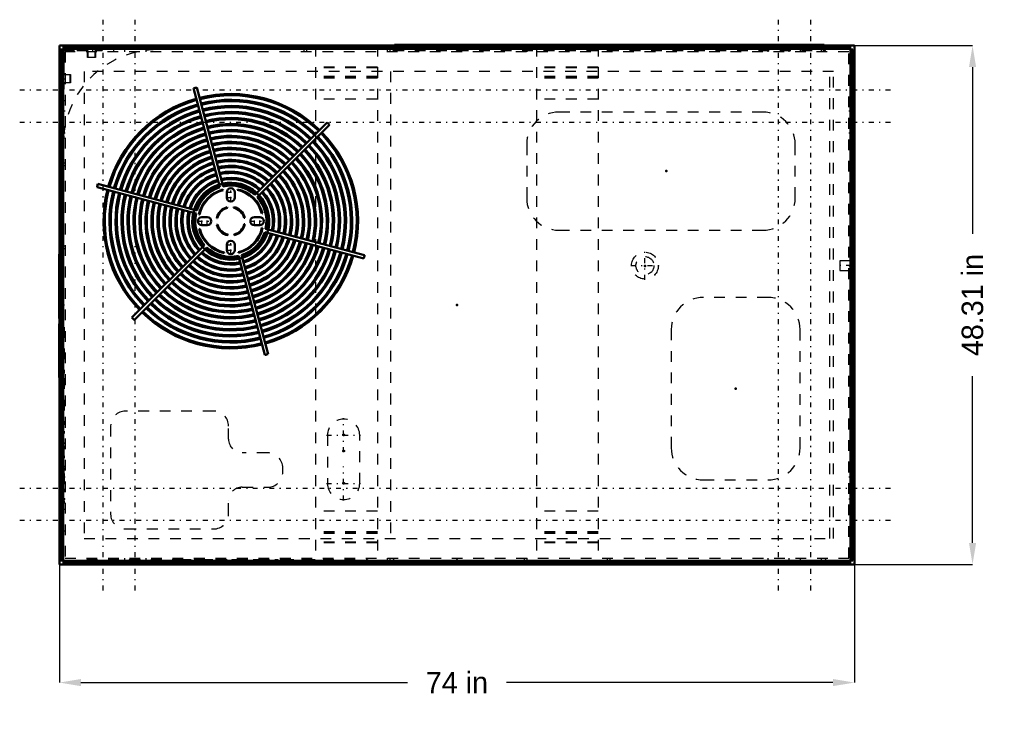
# Model space of a CAD drawing. Header units: inches. Extents: x -40.7 to 51, y -38.1 to 26.6.
import ezdxf

# ---------------------------------------------------------------- set-up
doc = ezdxf.new("R2010")
doc.units = ezdxf.units.IN
doc.header["$MEASUREMENT"] = 0
doc.linetypes.add('Center', pattern=[1.5, 0.45, -0.5, 0.05, -0.5])
doc.linetypes.add('Dashed', pattern=[2, 1, -1])
for name, color, linetype, lineweight in [('2d ConnectionPoints', 7, 'Continuous', 50), ('AM_0', 7, 'Continuous', 50), ('AM_4', 3, 'Continuous', 25), ('AM_5', 3, 'Continuous', 25), ('AM_7', 7, 'Center', 25), ('AM_9', 6, 'Dashed', 25)]:
    doc.layers.add(name, color=color, linetype=linetype, lineweight=lineweight)
doc.dimstyles.get("Standard").update_dxf_attribs({"dimtxt": 0.18, "dimasz": 0.18, "dimexe": 0.18, "dimexo": 0.0625, "dimgap": 0.09, "dimtad": 0, "dimtih": 1, "dimtoh": 1, "dimdec": 4, "dimzin": 0, "dimdsep": 46, "dimtxsty": 'Standard', "dimcen": 0.09, "dimadec": 0, "dimazin": 0, "dimtfac": 1, "dimtdec": 4, "dimtofl": 0, "dimtmove": 0, "dimatfit": 3, "dimfxl": 1, "dimtolj": 1, "dimtzin": 0, "dimarcsym": 0})

# ---------------------------------------------------------------- blocks, each defined once
blk = doc.blocks.new('*D1')
at = {"layer": 'AM_5', "color": 0, "lineweight": -2}
for p, q in [((-37, 0), (-37, -35.155)), ((37, 0), (37, -35.155)), ((-35, -35.155), (-4.612, -35.155)), ((35, -35.155), (4.612, -35.155))]:
    blk.add_line(p, q, dxfattribs=at)
at = {"layer": 'AM_5', "color": 0}
for points in [[(-35, -34.822), (-35, -35.488), (-37, -35.155)], [(35, -35.488), (35, -34.822), (37, -35.155)]]:
    blk.add_solid(points, dxfattribs=at)
at = {"layer": 'Defpoints', "color": 0}
for p in [(-37, 0), (37, 0), (37, -35.155)]:
    blk.add_point(p, dxfattribs=at)
at = {"layer": 'AM_5', "color": 0, "insert": (0, -35.155), "char_height": 2, "attachment_point": 5}
blk.add_mtext('\\A1;74 in', dxfattribs=at)
blk = doc.blocks.new('*D2')
at = {"layer": 'AM_5', "color": 0, "lineweight": -2}
for p, q in [((0, 24.155), (48, 24.155)), ((48, 22.155), (48, 6.635)), ((48, -22.155), (48, -6.635)), ((0, -24.155), (48, -24.155))]:
    blk.add_line(p, q, dxfattribs=at)
at = {"layer": 'AM_5', "color": 0}
for points in [[(48.333, 22.155), (47.667, 22.155), (48, 24.155)], [(47.667, -22.155), (48.333, -22.155), (48, -24.155)]]:
    blk.add_solid(points, dxfattribs=at)
at = {"layer": 'Defpoints', "color": 0}
for p in [(0, 24.155), (48, 24.155), (0, -24.155)]:
    blk.add_point(p, dxfattribs=at)
at = {"layer": 'AM_5', "color": 0, "insert": (48, 0), "char_height": 2, "attachment_point": 5, "rotation": 90}
blk.add_mtext('\\A1;48.31 in', dxfattribs=at)

msp = doc.modelspace()

# ---------------------------------------------------------------- linework, layer by layer
at = {"layer": '2d ConnectionPoints'}
for p in [(0, 23.781), (36.766, 13.281), (19.49, 12.469), (36.605, 3.67), (17.5, 3.625), (-36.646, 0), (0, 0), (0, 0), (0, 0), (36.646, 0), (25.949, -7.788), (36.674, -8.1), (0, -23.781)]:
    msp.add_point(p, dxfattribs=at)
at = {"layer": 'AM_0'}
for p, q in [((-5.7955, 24.155), (-37, 24.155)), ((-37, 24.155), (-37, -24.155)), ((36.61, 24.0405), (-36.61, 24.0405)), ((-36.61, 24.0405), (-36.61, 23.795)), ((36.61, 23.8775), (-36.61, 23.8775)), ((-5.7955, 24.22923), (-5.7955, 24.0405)), ((34.1975, 24.22923), (-5.7955, 24.22923)), ((34.1975, 24.22923), (34.1975, 24.0405)), ((37, 24.155), (34.1975, 24.155)), ((36.61, 24.0405), (36.61, 23.795)), ((37, -24.155), (37, 24.155)), ((-36.8555, 23.795), (-36.8555, -23.795)), ((-36.8555, 23.795), (-36.61, 23.795)), ((-36.6925, 23.795), (-36.6925, -23.795)), ((-36.6125, 23.708), (-36.633, 23.708)), ((-36.633, 23.708), (-36.633, 21.423)), ((36.61, 23.795), (36.8555, 23.795)), ((36.646, 23.7815), (36.6125, 23.7815)), ((36.646, -23.7815), (36.646, 23.7815)), ((36.6925, 23.795), (36.6925, -23.795)), ((36.8555, 23.795), (36.8555, -23.795)), ((-36.633, 21.423), (-36.6125, 21.423)), ((-36.6125, 20.737), (-36.633, 20.737)), ((-36.633, 20.737), (-36.633, 20.112)), ((-24.52675, 20.17972), (-22.05755, 10.96455)), ((-21.75521, 11.04556), (-24.22441, 20.26073)), ((-36.633, 20.112), (-36.6125, 20.112)), ((-12.07501, 17.00531), (-18.82099, 10.25934)), ((-18.59966, 10.03801), (-11.85369, 16.78399)), ((-36.646, 14.9915), (-36.646, -23.7815)), ((-24.20555, 8.81655), (-33.42072, 11.28575)), ((-33.50173, 10.98341), (-24.28656, 8.51421)), ((-21.78327, 10.74997), (-21.76827, 10.68981)), ((-21.425, 10.005), (-21.425, 10.501)), ((-20.675, 10.501), (-20.675, 10.005)), ((-20.43271, 10.71312), (-20.41982, 10.77377)), ((-23.95412, 8.42629), (-24.01477, 8.43918)), ((-21.3749, 9.11211), (-21.36014, 9.05292)), ((-20.78346, 9.06299), (-20.77077, 9.12265)), ((-18.10903, 8.54227), (-18.16919, 8.52727)), ((-23.742, 8.184), (-23.246, 8.184)), ((-23.246, 7.434), (-23.742, 7.434)), ((-22.30399, 8.07554), (-22.36365, 8.08823)), ((-22.35311, 7.4841), (-22.29392, 7.49886)), ((-19.74689, 8.1339), (-19.80608, 8.11914)), ((-19.79601, 7.54246), (-19.73635, 7.52977)), ((-18.854, 8.184), (-18.358, 8.184)), ((-18.358, 7.434), (-18.854, 7.434)), ((-23.99097, 7.07573), (-23.93081, 7.09073)), ((-21.31654, 6.55501), (-21.32923, 6.49535)), ((-20.7251, 6.50589), (-20.73986, 6.56508)), ((-18.14588, 7.19171), (-18.08523, 7.17882)), ((-17.89445, 6.80145), (-8.67928, 4.33225)), ((-8.59827, 4.63459), (-17.81344, 7.10379)), ((-23.50034, 5.57999), (-30.24631, -1.16599)), ((-21.425, 5.117), (-21.425, 5.613)), ((-20.675, 5.613), (-20.675, 5.117)), ((-37.01, 4.75), (-37, 4.75)), ((-37.01, 4.75), (-37.01, -1.25)), ((-30.02499, -1.38731), (-23.27901, 5.35866)), ((-21.66729, 4.90488), (-21.68018, 4.84423)), ((-20.31673, 4.86803), (-20.33173, 4.92819)), ((-17.57325, -4.56172), (-20.04245, 4.65345)), ((-20.34479, 4.57244), (-17.87559, -4.64273)), ((36.89, 0.97), (36.8555, 0.97)), ((36.8555, 0.936), (36.89, 0.936)), ((36.89, 0.936), (36.89, 0.97)), ((36.8555, 0.9), (36.89, 0.9)), ((36.89, 0.9), (36.89, -17.1)), ((-37.01, -1.25), (-37, -1.25)), ((-37.01, -1.75), (-37.01, -6.75)), ((-37.01, -1.75), (-37, -1.75)), ((-37.01, -6.75), (-37, -6.75)), ((36.8555, -17.1), (36.89, -17.1)), ((36.89, -17.126), (36.8555, -17.126)), ((36.8555, -17.16), (36.89, -17.16)), ((36.89, -17.16), (36.89, -17.126)), ((-36.8555, -23.795), (-36.61, -23.795)), ((-36.646, -23.7815), (-36.6125, -23.7815)), ((-36.61, -23.795), (-36.61, -24.0405)), ((36.61, -23.795), (36.61, -24.0405)), ((36.61, -23.795), (36.8555, -23.795)), ((36.6125, -23.7815), (36.646, -23.7815)), ((-37, -24.155), (37, -24.155)), ((36.61, -23.8775), (-36.61, -23.8775)), ((36.61, -24.0405), (-36.61, -24.0405))]:
    msp.add_line(p, q, dxfattribs=at)
for centre, radius, start, end in [((-21.05, 7.809), 12.85, 104.3021781, 105.6978219), ((-21.05, 7.809), 11.848, 45.7568408, 104.2431592), ((-21.05, 7.809), 11.728, 45.7645852, 104.2354148), ((-21.05, 7.809), 11.848, 105.7568408, 164.2431592), ((-21.05, 7.809), 11.728, 105.7645852, 164.2354148), ((-21.05, 7.809), 11.301, 105.7934763, 164.2065237), ((-21.05, 7.809), 11.181, 105.8019929, 164.1980071), ((-21.05, 7.809), 11.301, 45.7934763, 104.2065237), ((-21.05, 7.809), 11.181, 45.8019929, 104.1980071), ((-21.05, 7.809), 10.731, 45.8356264, 104.1643736), ((-21.05, 7.809), 10.611, 45.8450772, 104.1549228), ((-21.05, 7.809), 10.731, 105.8356264, 164.1643736), ((-21.05, 7.809), 10.611, 105.8450772, 164.1549228), ((-21.05, 7.809), 10.174, 105.8813783, 164.1186217), ((-21.05, 7.809), 10.054, 105.8918989, 164.1081011), ((-21.05, 7.809), 10.174, 45.8813783, 104.1186217), ((-21.05, 7.809), 10.054, 45.8918989, 104.1081011), ((-21.05, 7.809), 9.616, 45.9325276, 104.0674724), ((-21.05, 7.809), 9.616, 105.9325276, 164.0674724), ((-21.05, 7.809), 9.496, 105.9443129, 164.0556871), ((-21.05, 7.809), 9.059, 105.9898704, 164.0101296), ((-21.05, 7.809), 9.496, 45.9443129, 104.0556871), ((-21.05, 7.809), 9.059, 45.9898704, 104.0101296), ((-21.05, 7.809), 8.939, 46.00316, 103.99684), ((-21.05, 7.809), 12.85, 44.3021781, 45.6978219), ((-27.856, 14.9915), 8.79, 174.9961576, 180), ((-21.05, 7.809), 8.939, 106.00316, 163.99684), ((-21.05, 7.809), 8.501, 106.0548519, 163.9451481), ((-21.05, 7.809), 8.381, 106.0699571, 163.9300429), ((-21.05, 7.809), 8.501, 46.0548519, 103.9451481), ((-21.05, 7.809), 8.381, 46.0699571, 103.9300429), ((-21.05, 7.809), 7.943, 46.1289651, 103.8710349), ((-21.05, 7.809), 7.823, 46.146285, 103.853715), ((-21.05, 7.809), 11.181, 345.8019929, 44.1980071), ((-21.05, 7.809), 11.301, 345.7934763, 44.2065237), ((-21.05, 7.809), 11.728, 345.7645852, 44.2354148), ((-21.05, 7.809), 11.848, 345.7568408, 44.2431592), ((-21.05, 7.809), 7.943, 106.1289651, 163.8710349), ((-21.05, 7.809), 7.823, 106.146285, 163.853715), ((-21.05, 7.809), 7.386, 106.214116, 163.785884), ((-21.05, 7.809), 7.266, 106.2341705, 163.7658295), ((-21.05, 7.809), 7.386, 46.214116, 103.785884), ((-21.05, 7.809), 7.266, 46.2341705, 103.7658295), ((-21.05, 7.809), 10.054, 345.8918989, 44.1081011), ((-21.05, 7.809), 10.174, 345.8813783, 44.1186217), ((-21.05, 7.809), 10.611, 345.8450772, 44.1549228), ((-21.05, 7.809), 10.731, 345.8356264, 44.1643736), ((-21.05, 7.809), 6.828, 106.3133531, 163.6866469), ((-21.05, 7.809), 6.708, 106.336852, 163.663148), ((-21.05, 7.809), 6.27, 106.4302585, 163.5697415), ((-21.05, 7.809), 6.828, 46.3133531, 103.6866469), ((-21.05, 7.809), 6.708, 46.336852, 103.663148), ((-21.05, 7.809), 6.27, 46.4302585, 103.5697415), ((-21.05, 7.809), 6.15, 46.458172, 103.541828), ((-21.05, 7.809), 8.939, 346.00316, 43.99684), ((-21.05, 7.809), 9.059, 345.9898704, 44.0101296), ((-21.05, 7.809), 9.496, 345.9443129, 44.0556871), ((-21.05, 7.809), 9.616, 345.9325276, 44.0674724), ((-21.05, 7.809), 6.15, 106.458172, 163.541828), ((-21.05, 7.809), 5.713, 106.5697377, 163.4302623), ((-21.05, 7.809), 5.592, 106.6037125, 163.3962875), ((-21.05, 7.809), 5.713, 46.5697377, 103.4302623), ((-21.05, 7.809), 5.592, 46.6037125, 103.3962875), ((-21.05, 7.809), 5.155, 46.7397027, 103.2602973), ((-21.05, 7.809), 5.035, 46.7811785, 103.2188215), ((-21.05, 7.809), 7.266, 346.2341705, 43.7658295), ((-21.05, 7.809), 7.386, 346.214116, 43.785884), ((-21.05, 7.809), 7.823, 346.146285, 43.853715), ((-21.05, 7.809), 7.943, 346.1289651, 43.8710349), ((-21.05, 7.809), 8.381, 346.0699571, 43.9300429), ((-21.05, 7.809), 8.501, 346.0548519, 43.9451481), ((-21.05, 7.809), 5.155, 106.7397027, 163.2602973), ((-21.05, 7.809), 5.035, 106.7811785, 163.2188215), ((-21.05, 7.809), 4.608, 106.9462921, 163.0537079), ((-21.05, 7.809), 4.488, 106.9983529, 163.0016471), ((-21.05, 7.809), 4.608, 46.9462921, 103.0537079), ((-21.05, 7.809), 4.488, 46.9983529, 103.0016471), ((-21.05, 7.809), 6.15, 346.458172, 43.541828), ((-21.05, 7.809), 6.27, 346.4302585, 43.5697415), ((-21.05, 7.809), 6.708, 346.336852, 43.663148), ((-21.05, 7.809), 6.828, 346.3133531, 43.6866469), ((-21.05, 7.809), 12.85, 164.3021781, 165.6978219), ((-21.05, 7.809), 4.039, 107.2206078, 162.7793922), ((-21.05, 7.809), 3.919, 107.2886385, 162.7113615), ((-21.05, 7.809), 3.585, 107.5019916, 162.4980084), ((-21.05, 7.809), 3.474, 107.5819877, 162.4180123), ((-21.05, 7.809), 3.56286, 102.4824503, 107.5175497), ((-21.05, 7.809), 4.039, 47.2206078, 102.7793922), ((-21.05, 7.809), 3.919, 47.2886385, 102.7113615), ((-21.05, 7.809), 3.585, 47.5019916, 102.4980084), ((-21.05, 7.809), 3.474, 47.5819877, 102.4180123), ((-21.05, 7.809), 3.3125, 47.7079634, 102.2920366), ((-21.05, 7.809), 5.035, 346.7811785, 43.2188215), ((-21.05, 7.809), 5.155, 346.7397027, 43.2602973), ((-21.05, 7.809), 5.592, 346.6037125, 43.3962875), ((-21.05, 7.809), 5.713, 346.5697377, 43.4302623), ((-21.05, 7.809), 11.848, 165.7568408, 224.2431592), ((-21.05, 7.809), 11.728, 165.7645852, 224.2354148), ((-21.05, 7.809), 11.301, 165.7934763, 224.2065237), ((-21.05, 7.809), 11.181, 165.8019929, 224.1980071), ((-21.05, 7.809), 10.731, 165.8356264, 224.1643736), ((-21.05, 7.809), 10.611, 165.8450772, 224.1549228), ((-21.05, 7.809), 10.174, 165.8813783, 224.1186217), ((-21.05, 7.809), 10.054, 165.8918989, 224.1081011), ((-21.05, 7.809), 9.616, 165.9325276, 224.0674724), ((-21.05, 7.809), 9.496, 165.9443129, 224.0556871), ((-21.05, 7.809), 3.3125, 107.7079634, 162.2920366), ((-21.05, 7.809), 3.031, 104, 168), ((-21.05, 7.809), 2.969, 104, 168), ((-21.05, 10.501), 0.375, 0, 180), ((-21.05, 7.809), 2.969, 14, 78), ((-21.05, 7.809), 3.031, 14, 78), ((-21.05, 7.809), 3.56286, 42.4824503, 47.5175497), ((-21.05, 7.809), 3.474, 347.5819877, 42.4180123), ((-21.05, 7.809), 3.585, 347.5019916, 42.4980084), ((-21.05, 7.809), 3.919, 347.2886385, 42.7113615), ((-21.05, 7.809), 4.039, 347.2206078, 42.7793922), ((-21.05, 7.809), 4.488, 346.9983529, 43.0016471), ((-21.05, 7.809), 4.608, 346.9462921, 43.0537079), ((-21.05, 7.809), 9.059, 165.9898704, 224.0101296), ((-21.05, 7.809), 8.939, 166.00316, 223.99684), ((-21.05, 7.809), 8.501, 166.0548519, 223.9451481), ((-21.05, 7.809), 8.381, 166.0699571, 223.9300429), ((-21.05, 7.809), 7.943, 166.1289651, 223.8710349), ((-21.05, 7.809), 7.823, 166.146285, 223.853715), ((-21.05, 7.809), 7.386, 166.214116, 223.785884), ((-21.05, 7.809), 7.266, 166.2341705, 223.7658295), ((-21.05, 7.809), 6.828, 166.3133531, 223.6866469), ((-21.05, 7.809), 6.708, 166.336852, 223.663148), ((-21.05, 7.809), 6.27, 166.4302585, 223.5697415), ((-21.05, 7.809), 6.15, 166.458172, 223.541828), ((-21.05, 10.005), 0.375, 180, 0), ((-21.05, 7.809), 3.3125, 347.7079634, 42.2920366), ((-21.05, 7.809), 5.713, 166.5697377, 223.4302623), ((-21.05, 7.809), 5.592, 166.6037125, 223.3962875), ((-21.05, 7.809), 5.155, 166.7397027, 223.2602973), ((-21.05, 7.809), 5.035, 166.7811785, 223.2188215), ((-21.05, 7.809), 4.608, 166.9462921, 223.0537079), ((-21.05, 7.809), 4.488, 166.9983529, 223.0016471), ((-21.05, 7.809), 4.039, 167.2206078, 222.7793922), ((-21.05, 7.809), 3.919, 167.2886385, 222.7113615), ((-21.05, 7.809), 3.585, 167.5019916, 222.4980084), ((-21.05, 7.809), 3.56286, 162.4824503, 167.5175497), ((-21.05, 7.809), 3.474, 167.5819877, 222.4180123), ((-21.05, 7.809), 3.3125, 167.7079634, 222.2920366), ((-21.05, 7.809), 1.343, 104, 168), ((-21.05, 7.809), 1.282, 104, 168), ((-21.05, 7.809), 1.282, 14, 78), ((-21.05, 7.809), 1.343, 14, 78), ((-23.742, 7.809), 0.375, 90, 270), ((-23.246, 7.809), 0.375, 270, 90), ((-21.05, 7.809), 1.343, 194, 258), ((-21.05, 7.809), 1.282, 194, 258), ((-21.05, 7.809), 1.282, 284, 348), ((-21.05, 7.809), 1.343, 284, 348), ((-18.854, 7.809), 0.375, 90, 270), ((-18.358, 7.809), 0.375, 270, 90), ((-21.05, 7.809), 3.031, 194, 258), ((-21.05, 7.809), 2.969, 194, 258), ((-21.05, 7.809), 2.969, 284, 348), ((-21.05, 7.809), 3.031, 284, 348), ((-21.05, 7.809), 3.3125, 287.7079634, 342.2920366), ((-21.05, 7.809), 3.474, 287.5819877, 342.4180123), ((-21.05, 7.809), 3.585, 287.5019916, 342.4980084), ((-21.05, 7.809), 3.919, 287.2886385, 342.7113615), ((-21.05, 7.809), 4.039, 287.2206078, 342.7793922), ((-21.05, 7.809), 4.488, 286.9983529, 343.0016471), ((-21.05, 7.809), 4.608, 286.9462921, 343.0537079), ((-21.05, 7.809), 3.56286, 342.4824503, 347.5175497), ((-21.05, 5.613), 0.375, 0, 180), ((-21.05, 7.809), 5.035, 286.7811785, 343.2188215), ((-21.05, 7.809), 5.155, 286.7397027, 343.2602973), ((-21.05, 7.809), 5.592, 286.6037125, 343.3962875), ((-21.05, 7.809), 5.713, 286.5697377, 343.4302623), ((-21.05, 7.809), 6.15, 286.458172, 343.541828), ((-21.05, 7.809), 6.27, 286.4302585, 343.5697415), ((-21.05, 7.809), 6.708, 286.336852, 343.663148), ((-21.05, 7.809), 6.828, 286.3133531, 343.6866469), ((-21.05, 7.809), 7.266, 286.2341705, 343.7658295), ((-21.05, 7.809), 7.386, 286.214116, 343.785884), ((-21.05, 7.809), 7.823, 286.146285, 343.853715), ((-21.05, 7.809), 7.943, 286.1289651, 343.8710349), ((-21.05, 7.809), 4.039, 227.2206078, 282.7793922), ((-21.05, 7.809), 3.919, 227.2886385, 282.7113615), ((-21.05, 7.809), 3.56286, 222.4824503, 227.5175497), ((-21.05, 7.809), 3.585, 227.5019916, 282.4980084), ((-21.05, 7.809), 3.474, 227.5819877, 282.4180123), ((-21.05, 7.809), 3.3125, 227.7079634, 282.2920366), ((-21.05, 5.117), 0.375, 180, 0), ((-21.05, 7.809), 8.381, 286.0699571, 343.9300429), ((-21.05, 7.809), 8.501, 286.0548519, 343.9451481), ((-21.05, 7.809), 8.939, 286.00316, 343.99684), ((-21.05, 7.809), 9.059, 285.9898704, 344.0101296), ((-21.05, 7.809), 9.496, 285.9443129, 344.0556871), ((-21.05, 7.809), 9.616, 285.9325276, 344.0674724), ((-21.05, 7.809), 10.054, 285.8918989, 344.1081011), ((-21.05, 7.809), 10.174, 285.8813783, 344.1186217), ((-21.05, 7.809), 10.611, 285.8450772, 344.1549228), ((-21.05, 7.809), 10.731, 285.8356264, 344.1643736), ((-21.05, 7.809), 11.181, 285.8019929, 344.1980071), ((-21.05, 7.809), 11.301, 285.7934763, 344.2065237), ((-21.05, 7.809), 11.728, 285.7645852, 344.2354148), ((-21.05, 7.809), 11.848, 285.7568408, 344.2431592), ((-21.05, 7.809), 12.85, 344.3021781, 345.6978219), ((-21.05, 7.809), 5.592, 226.6037125, 283.3962875), ((-21.05, 7.809), 5.155, 226.7397027, 283.2602973), ((-21.05, 7.809), 5.035, 226.7811785, 283.2188215), ((-21.05, 7.809), 4.608, 226.9462921, 283.0537079), ((-21.05, 7.809), 4.488, 226.9983529, 283.0016471), ((-21.05, 7.809), 3.56286, 282.4824503, 287.5175497), ((-21.05, 7.809), 6.828, 226.3133531, 283.6866469), ((-21.05, 7.809), 6.708, 226.336852, 283.663148), ((-21.05, 7.809), 6.27, 226.4302585, 283.5697415), ((-21.05, 7.809), 6.15, 226.458172, 283.541828), ((-21.05, 7.809), 5.713, 226.5697377, 283.4302623), ((-21.05, 7.809), 7.943, 226.1289651, 283.8710349), ((-21.05, 7.809), 7.823, 226.146285, 283.853715), ((-21.05, 7.809), 7.386, 226.214116, 283.785884), ((-21.05, 7.809), 7.266, 226.2341705, 283.7658295), ((-21.05, 7.809), 9.496, 225.9443129, 284.0556871), ((-21.05, 7.809), 9.059, 225.9898704, 284.0101296), ((-21.05, 7.809), 8.939, 226.00316, 283.99684), ((-21.05, 7.809), 8.501, 226.0548519, 283.9451481), ((-21.05, 7.809), 8.381, 226.0699571, 283.9300429), ((-21.05, 7.809), 10.731, 225.8356264, 284.1643736), ((-21.05, 7.809), 10.611, 225.8450772, 284.1549228), ((-21.05, 7.809), 10.174, 225.8813783, 284.1186217), ((-21.05, 7.809), 10.054, 225.8918989, 284.1081011), ((-21.05, 7.809), 9.616, 225.9325276, 284.0674724), ((-21.05, 7.809), 11.848, 225.7568408, 284.2431592), ((-21.05, 7.809), 11.728, 225.7645852, 284.2354148), ((-21.05, 7.809), 11.301, 225.7934763, 284.2065237), ((-21.05, 7.809), 11.181, 225.8019929, 284.1980071), ((-21.05, 7.809), 12.85, 224.3021781, 225.6978219), ((-21.05, 7.809), 12.85, 284.3021781, 285.6978219)]:
    msp.add_arc(centre, radius, start, end, dxfattribs=at)
at = {"layer": 'AM_4'}
for p, q in [((36.61, 23.88746), (-36.61, 23.88746)), ((-36.70246, 23.795), (-36.70246, -23.795)), ((-36.6125, 23.795), (-36.6125, 23.708)), ((36.61, 23.7975), (-36.61, 23.7975)), ((36.6125, 23.795), (36.6125, 23.7815)), ((36.70246, 23.795), (36.70246, -23.795)), ((-36.6125, 21.423), (-36.6125, 20.737)), ((-36.6125, 20.112), (-36.6125, 15.75819)), ((-37.01, 4.5), (-37, 4.5)), ((-37.01, -1), (-37, -1)), ((-36.6125, -23.7815), (-36.6125, -23.795)), ((36.61, -23.7975), (-36.61, -23.7975)), ((36.6125, -23.7815), (36.6125, -23.795)), ((36.61, -23.88746), (-36.61, -23.88746))]:
    msp.add_line(p, q, dxfattribs=at)
at = {"layer": 'AM_7'}
for p, q in [((-32.938, -26.5716), (-32.938, 26.5716)), ((-29.938, -26.5716), (-29.938, 26.5716)), ((29.938, -26.5716), (29.938, 26.5716)), ((32.938, -26.5716), (32.938, 26.5716)), ((-40.7, 20.04), (40.7, 20.04)), ((-40.7, 17.04), (40.7, 17.04)), ((-21.44375, 10.501), (-20.65625, 10.501)), ((-21.05, 9.61125), (-21.05, 10.89475)), ((-21.44375, 10.005), (-20.65625, 10.005)), ((-24.13575, 7.809), (-22.85225, 7.809)), ((-23.742, 7.41525), (-23.742, 8.20275)), ((-23.246, 7.41525), (-23.246, 8.20275)), ((-19.24775, 7.809), (-17.96425, 7.809)), ((-18.854, 7.41525), (-18.854, 8.20275)), ((-18.358, 7.41525), (-18.358, 8.20275)), ((-21.44375, 5.613), (-20.65625, 5.613)), ((-21.05, 4.72325), (-21.05, 6.00675)), ((-21.44375, 5.117), (-20.65625, 5.117)), ((17.504, 2.3575), (17.504, 4.9825)), ((16.1915, 3.67), (18.8165, 3.67)), ((36.696, 3.67), (35.596, 3.67)), ((-10.55, -13.695), (-10.55, -10.545)), ((-36.65, -11.857), (-36.562, -11.857)), ((-12.125, -12.12), (-8.975, -12.12)), ((-10.6364, -12.09), (-10.4636, -12.09)), ((-36.65, -12.866), (-36.562, -12.866)), ((-10.6364, -13.59), (-10.4636, -13.59)), ((-36.65, -14.15), (-36.562, -14.15)), ((-10.55, -18.195), (-10.55, -15.045)), ((-36.65, -16.244), (-36.562, -16.244)), ((-40.7, -17.04), (40.7, -17.04)), ((-36.65, -17.366), (-36.562, -17.366)), ((-12.125, -16.62), (-8.975, -16.62)), ((-10.6364, -16.59), (-10.4636, -16.59)), ((-36.65, -18.087), (-36.562, -18.087)), ((-36.65, -18.375), (-36.562, -18.375)), ((-40.7, -20.04), (40.7, -20.04))]:
    msp.add_line(p, q, dxfattribs=at)
at = {"layer": 'AM_9'}
for p, q in [((36.61, 24.00797), (-36.61, 24.00797)), ((-34.7055, 24.155), (-34.7055, 24.098)), ((-34.7055, 24.098), (34.7055, 24.098)), ((-33.938, 24.098), (-33.938, 23.578)), ((-31.938, 23.578), (-31.938, 24.098)), ((-30.938, 24.098), (-30.938, 23.578)), ((-28.938, 23.578), (-28.938, 24.098)), ((-14.25, 24.098), (-14.25, 23.578)), ((-14, 24.098), (-14, 23.578)), ((-7.402, 24.144), (-13.152, 24.144)), ((-13.152, 24.144), (-13.152, -24.144)), ((-7.402, 24.052), (-13.152, 24.052)), ((-7.402, 24.144), (-7.402, -24.144)), ((-6.5, 24.098), (-6.5, 23.578)), ((-6.25, 24.098), (-6.25, 23.578)), ((34.1975, 24.22043), (-5.7955, 24.22043)), ((34.1975, 24.155), (-5.7955, 24.155)), ((-5.7955, 23.7815), (-5.7955, 24.0405)), ((-1.25, 24.128), (-1.25, 24.098)), ((-1.25, 24.128), (1.25, 24.128)), ((1.25, 24.128), (1.25, 24.098)), ((2.364, 23.8615), (2.364, 23.7815)), ((2.364, 23.8615), (5.364, 23.8615)), ((5.364, 23.8615), (5.364, 23.7815)), ((6.25, 24.098), (6.25, 23.578)), ((6.5, 24.098), (6.5, 23.578)), ((13.152, 24.144), (7.402, 24.144)), ((7.402, 24.144), (7.402, -24.144)), ((13.152, 24.052), (7.402, 24.052)), ((13.152, 24.144), (13.152, -24.144)), ((14, 24.098), (14, 23.578)), ((14.25, 24.098), (14.25, 23.578)), ((25.308, 23.8615), (32.308, 23.8615)), ((25.308, 23.8615), (25.308, 23.7815)), ((28.938, 24.098), (28.938, 23.578)), ((30.938, 23.578), (30.938, 24.098)), ((31.938, 24.098), (31.938, 23.578)), ((32.308, 23.8615), (32.308, 23.7815)), ((33.938, 23.578), (33.938, 24.098)), ((34.1975, 23.7815), (34.1975, 24.0405)), ((34.7055, 24.155), (34.7055, 24.098)), ((-36.82297, 23.795), (-36.82297, -23.795)), ((36.6125, 23.7815), (-36.646, 23.7815)), ((-36.646, 23.7815), (-36.646, 14.9915)), ((-36.62745, 23.795), (-36.62745, 23.708)), ((-36.6125, 23.708), (-34.348, 23.708)), ((36.61, 23.81245), (-36.61, 23.81245)), ((-36.599, 23.674), (-36.599, 21.457)), ((-34.382, 23.674), (-36.599, 23.674)), ((36.4755, 23.578), (-36.4755, 23.578)), ((-36.4755, 23.578), (-36.4755, -23.578)), ((-34.382, 23.055), (-34.382, 23.674)), ((-33.628, 23.055), (-34.382, 23.055)), ((-34.348, 23.708), (-34.348, 23.089)), ((-34.348, 23.089), (-33.662, 23.089)), ((-33.662, 23.708), (-33.037, 23.708)), ((-33.662, 23.089), (-33.662, 23.708)), ((-33.037, 23.674), (-33.628, 23.674)), ((-33.628, 23.674), (-33.628, 23.055)), ((-33.037, 23.708), (-33.037, 23.674)), ((-5.925, 23.7015), (-5.925, 23.7815)), ((-5.925, 23.7015), (34.323, 23.7015)), ((-5.865, 23.7015), (-5.865, 23.7815)), ((34.1975, 23.7982), (-5.7955, 23.7982)), ((34.1975, 23.7894), (-5.7955, 23.7894)), ((34.263, 23.7015), (34.263, 23.7815)), ((34.323, 23.7015), (34.323, 23.7815)), ((36.4755, -23.578), (36.4755, 23.578)), ((36.62745, 23.795), (36.62745, 23.7815)), ((36.82297, 23.795), (36.82297, -23.795)), ((-7.402, 22.15511), (-13.152, 22.15511)), ((-7.402, 22.12258), (-13.152, 22.12258)), ((-7.402, 22.09005), (-13.152, 22.09005)), ((13.152, 22.15511), (7.402, 22.15511)), ((13.152, 22.12258), (7.402, 22.12258)), ((13.152, 22.09005), (7.402, 22.09005)), ((-36.62745, 21.423), (-36.62745, 20.737)), ((-36.014, 21.423), (-36.6125, 21.423)), ((-36.599, 21.457), (-35.98, 21.457)), ((-36.014, 20.737), (-36.014, 21.423)), ((-35.98, 21.457), (-35.98, 20.703)), ((35.063, 21.75), (-34.7055, 21.75)), ((-34.7055, 21.75), (-34.7055, -21.75)), ((-7.402, 21.273), (-13.152, 21.273)), ((-7.402, 21.20605), (-13.152, 21.20605)), ((-7.402, 21.15447), (-13.152, 21.15447)), ((-7.402, 21.12195), (-13.152, 21.12195)), ((-6.168, 21.75), (-6.168, -21.75)), ((13.152, 21.273), (7.402, 21.273)), ((13.152, 21.20605), (7.402, 21.20605)), ((13.152, 21.15447), (7.402, 21.15447)), ((13.152, 21.12195), (7.402, 21.12195)), ((34.7055, -21.75), (34.7055, 21.75)), ((35.063, -21.75), (35.063, 21.75)), ((-36.4755, 21.04), (-37, 21.04)), ((-36.6125, 20.737), (-36.014, 20.737)), ((-35.98, 20.703), (-36.599, 20.703)), ((-36.599, 20.703), (-36.599, 20.112)), ((37, 21.04), (36.4755, 21.04)), ((-36.62745, 20.112), (-36.62745, 15.56232)), ((-36.599, 20.112), (-36.6125, 20.112)), ((36.766, 19.281), (36.646, 19.281)), ((36.766, 19.281), (36.766, 7.281)), ((-37, 19.04), (-36.4755, 19.04)), ((-7.402, 19.186), (-13.152, 19.186)), ((13.152, 19.186), (7.402, 19.186)), ((36.4755, 19.04), (37, 19.04)), ((-36.4755, 18.04), (-37, 18.04)), ((28.496, 17.966), (9.49, 17.966)), ((37, 18.04), (36.4755, 18.04)), ((36.81, 17.098), (36.766, 17.098)), ((36.81, 17.098), (36.81, 13.098)), ((-37, 16.04), (-36.4755, 16.04)), ((36.4755, 16.04), (37, 16.04)), ((6.493, 14.969), (6.493, 9.963)), ((31.493, 9.963), (31.493, 14.969)), ((-37, 13.25), (-36.4755, 13.25)), ((-37, 13), (-36.4755, 13)), ((36.81, 13.098), (36.766, 13.098)), ((9.49, 6.966), (28.496, 6.966)), ((36.766, 7.281), (36.646, 7.281)), ((36.696, 6.594), (36.646, 6.594)), ((36.696, 6.594), (36.696, 1.594)), ((-37, 5.5), (-36.4755, 5.5)), ((36.696, 5.902), (36.646, 5.902)), ((-37, 5.25), (-36.4755, 5.25)), ((36.646, 4.67), (36.605, 4.67)), ((36.605, 4.67), (36.605, 2.67)), ((36.646, 4.125), (35.646, 4.125)), ((35.646, 4.125), (35.646, 3.215)), ((36.646, 4.295), (36.605, 4.295)), ((35.646, 3.215), (36.646, 3.215)), ((36.605, 3.045), (36.646, 3.045)), ((36.696, 2.902), (36.646, 2.902)), ((36.605, 2.67), (36.646, 2.67)), ((36.696, 1.594), (36.646, 1.594)), ((36.8555, 0.97), (36.707, 0.97)), ((36.707, 0.936), (36.8555, 0.936)), ((28.949, 0.715), (22.943, 0.715)), ((36.646, 0.9), (36.8555, 0.9)), ((36.674, -17.1), (36.674, 0.903)), ((36.704, 0.9), (36.704, -17.1)), ((-36.566, -2.048), (-36.646, -2.048)), ((-36.566, -2.05), (-36.646, -2.05)), ((-36.566, -2.13579), (-36.646, -2.13579)), ((-36.566, -2.13779), (-36.646, -2.13779)), ((-36.646, -2.25974), (-36.566, -2.25974)), ((-36.566, -2.42557), (-36.646, -2.42557)), ((-36.566, -2.42757), (-36.646, -2.42757)), ((-36.566, -2.048), (-36.566, -6.38)), ((19.946, -2.282), (19.946, -13.288)), ((31.946, -13.288), (31.946, -2.282)), ((-36.566, -6.00043), (-36.646, -6.00043)), ((-36.566, -6.00243), (-36.646, -6.00243)), ((-36.566, -6.16626), (-36.646, -6.16626)), ((-36.566, -6.29021), (-36.646, -6.29021)), ((-36.566, -6.29221), (-36.646, -6.29221)), ((-36.566, -6.378), (-36.646, -6.378)), ((-36.566, -6.38), (-36.646, -6.38)), ((-37, -7.25), (-36.4755, -7.25)), ((-36.566, -6.812), (-36.646, -6.812)), ((-36.566, -6.89979), (-36.646, -6.89979)), ((-36.646, -7.02374), (-36.566, -7.02374)), ((-36.566, -7.18957), (-36.646, -7.18957)), ((-36.566, -6.812), (-36.566, -11.142)), ((-37, -7.5), (-36.4755, -7.5)), ((-22.661, -9.873), (-30.856, -9.873)), ((-36.566, -10.76443), (-36.646, -10.76443)), ((-36.566, -10.93026), (-36.646, -10.93026)), ((-36.566, -11.05421), (-36.646, -11.05421)), ((-36.566, -11.142), (-36.646, -11.142)), ((-36.566, -11.748), (-36.646, -11.748)), ((-36.566, -11.748), (-36.566, -11.966)), ((-32.234, -11.251), (-32.234, -19.475)), ((-21.254, -12.485), (-21.254, -11.28)), ((-36.646, -11.966), (-36.566, -11.966)), ((-36.566, -12.802), (-36.646, -12.802)), ((-36.566, -12.802), (-36.566, -12.93)), ((-12.05, -12.12), (-12.05, -16.62)), ((-9.05, -16.62), (-9.05, -12.12)), ((-36.646, -12.93), (-36.566, -12.93)), ((-36.606, -13.12), (-36.646, -13.12)), ((-36.606, -13.18), (-36.646, -13.18)), ((-36.606, -13.12), (-36.606, -17.37)), ((-36.566, -14.041), (-36.646, -14.041)), ((-36.646, -14.259), (-36.566, -14.259)), ((-36.566, -14.041), (-36.566, -14.259)), ((-17.613, -13.764), (-19.975, -13.764)), ((-37, -15), (-36.4755, -15)), ((-37, -15.25), (-36.4755, -15.25)), ((-36.606, -14.87), (-36.646, -14.87)), ((-36.606, -14.93), (-36.646, -14.93)), ((-16.206, -15.555), (-16.206, -15.171)), ((-36.4755, -16.04), (-37, -16.04)), ((-36.566, -15.684), (-36.646, -15.684)), ((-36.566, -15.994), (-36.646, -15.994)), ((-36.646, -16.494), (-36.566, -16.494)), ((-36.566, -15.684), (-36.566, -16.804)), ((22.943, -16.285), (28.949, -16.285)), ((37, -16.04), (36.4755, -16.04)), ((-36.646, -16.804), (-36.566, -16.804)), ((-36.606, -17.06), (-36.646, -17.06)), ((-36.606, -17.12), (-36.646, -17.12)), ((-36.566, -17.302), (-36.646, -17.302)), ((-36.606, -17.31), (-36.646, -17.31)), ((-36.606, -17.37), (-36.646, -17.37)), ((-36.566, -17.302), (-36.566, -17.43)), ((-19.975, -16.962), (-17.613, -16.962)), ((36.646, -17.1), (36.8555, -17.1)), ((36.67427, -17.0972), (36.67427, -17.1)), ((36.8555, -17.126), (36.707, -17.126)), ((36.707, -17.16), (36.8555, -17.16)), ((-37, -18.04), (-36.4755, -18.04)), ((-36.646, -17.43), (-36.566, -17.43)), ((-36.566, -17.978), (-36.646, -17.978)), ((-36.646, -18.196), (-36.566, -18.196)), ((-36.566, -18.266), (-36.646, -18.266)), ((-36.566, -17.978), (-36.566, -18.196)), ((-36.566, -18.266), (-36.566, -18.484)), ((-21.254, -19.446), (-21.254, -18.241)), ((36.4755, -18.04), (37, -18.04)), ((-36.4755, -19.04), (-37, -19.04)), ((-36.646, -18.484), (-36.566, -18.484)), ((-7.402, -19.186), (-13.152, -19.186)), ((13.152, -19.186), (7.402, -19.186)), ((37, -19.04), (36.4755, -19.04)), ((-37, -21.04), (-36.4755, -21.04)), ((-30.856, -20.853), (-22.661, -20.853)), ((36.4755, -21.04), (37, -21.04)), ((-34.7055, -21.75), (35.063, -21.75)), ((-7.402, -21.12195), (-13.152, -21.12195)), ((-7.402, -21.15447), (-13.152, -21.15447)), ((-7.402, -21.20605), (-13.152, -21.20605)), ((-7.402, -21.273), (-13.152, -21.273)), ((13.152, -21.12195), (7.402, -21.12195)), ((13.152, -21.15447), (7.402, -21.15447)), ((13.152, -21.20605), (7.402, -21.20605)), ((13.152, -21.273), (7.402, -21.273)), ((-7.402, -22.09005), (-13.152, -22.09005)), ((-7.402, -22.12258), (-13.152, -22.12258)), ((-7.402, -22.15511), (-13.152, -22.15511)), ((13.152, -22.09005), (7.402, -22.09005)), ((13.152, -22.12258), (7.402, -22.12258)), ((13.152, -22.15511), (7.402, -22.15511)), ((-36.62745, -23.7815), (-36.62745, -23.795)), ((-36.6125, -23.7815), (36.6125, -23.7815)), ((36.61, -23.81245), (-36.61, -23.81245)), ((-36.4755, -23.578), (36.4755, -23.578)), ((-34.46, -23.7015), (-8.31, -23.7015)), ((-34.46, -23.7015), (-34.46, -23.7815)), ((-34.4, -23.7015), (-34.4, -23.7815)), ((-33.938, -23.578), (-33.938, -24.098)), ((-33.864, -23.8615), (-33.864, -23.7815)), ((-32.114, -23.8615), (-32.114, -23.7815)), ((-31.938, -24.098), (-31.938, -23.578)), ((-30.938, -23.578), (-30.938, -24.098)), ((-30.864, -23.8615), (-30.864, -23.7815)), ((-30.5, -23.6815), (-30.5, -23.7815)), ((-30.5, -23.6815), (-26.2, -23.6815)), ((-30.41914, -23.6815), (-30.41914, -23.7815)), ((-30.22596, -23.6815), (-30.22596, -23.7815)), ((-29.114, -23.8615), (-29.114, -23.7815)), ((-28.938, -24.098), (-28.938, -23.578)), ((-26.47404, -23.6815), (-26.47404, -23.7815)), ((-26.28086, -23.6815), (-26.28086, -23.7815)), ((-26.2, -23.6815), (-26.2, -23.7815)), ((-25.73, -23.6815), (-25.73, -23.7815)), ((-25.73, -23.6815), (-21.43, -23.6815)), ((-25.64914, -23.6815), (-25.64914, -23.7815)), ((-25.45596, -23.6815), (-25.45596, -23.7815)), ((-21.70404, -23.6815), (-21.70404, -23.7815)), ((-21.51086, -23.6815), (-21.51086, -23.7815)), ((-21.43, -23.6815), (-21.43, -23.7815)), ((-20.96, -23.6815), (-20.96, -23.7815)), ((-20.96, -23.6815), (-16.66, -23.6815)), ((-20.87914, -23.6815), (-20.87914, -23.7815)), ((-20.68596, -23.6815), (-20.68596, -23.7815)), ((-16.93404, -23.6815), (-16.93404, -23.7815)), ((-16.74086, -23.6815), (-16.74086, -23.7815)), ((-16.66, -23.6815), (-16.66, -23.7815)), ((-16.19, -23.6815), (-16.19, -23.7815)), ((-16.19, -23.6815), (-11.89, -23.6815)), ((-16.10914, -23.6815), (-16.10914, -23.7815)), ((-15.996, -23.8615), (-15.996, -23.7815)), ((-15.91596, -23.6815), (-15.91596, -23.7815)), ((-14.25, -23.578), (-14.25, -24.098)), ((-14, -23.578), (-14, -24.098)), ((-12.16404, -23.6815), (-12.16404, -23.7815)), ((-11.97086, -23.6815), (-11.97086, -23.7815)), ((-11.89, -23.6815), (-11.89, -23.7815)), ((-9.996, -23.8615), (-9.996, -23.7815)), ((-8.37, -23.7015), (-8.37, -23.7815)), ((-8.31, -23.7015), (-8.31, -23.7815)), ((-6.5, -23.578), (-6.5, -24.098)), ((-6.25, -23.578), (-6.25, -24.098)), ((-5.92, -23.7015), (-5.92, -23.7815)), ((-5.92, -23.7015), (-5.86, -23.7015)), ((-5.86, -23.7015), (-5.86, -23.7815)), ((-4.61, -23.8615), (-4.61, -23.7815)), ((-1.504, -23.8615), (-1.504, -23.7815)), ((1.496, -23.8615), (1.496, -23.7815)), ((6.25, -23.578), (6.25, -24.098)), ((6.5, -23.578), (6.5, -24.098)), ((14, -23.578), (14, -24.098)), ((14.25, -23.578), (14.25, -24.098)), ((15.089, -23.8615), (15.089, -23.7815)), ((18.089, -23.8615), (18.089, -23.7815)), ((19.996, -23.8615), (19.996, -23.7815)), ((22.527, -23.8615), (22.527, -23.7815)), ((22.587, -23.8615), (22.587, -23.7815)), ((26.996, -23.8615), (26.996, -23.7815)), ((27.467, -23.8615), (27.467, -23.7815)), ((27.527, -23.8615), (27.527, -23.7815)), ((28.938, -23.578), (28.938, -24.098)), ((30.938, -24.098), (30.938, -23.578)), ((31.938, -23.578), (31.938, -24.098)), ((33.02, -23.8615), (33.02, -23.7815)), ((33.938, -24.098), (33.938, -23.578)), ((34.27, -23.7015), (34.33, -23.7015)), ((34.27, -23.7015), (34.27, -23.7815)), ((34.33, -23.7015), (34.33, -23.7815)), ((36.62745, -23.7815), (36.62745, -23.795)), ((36.61, -24.00797), (-36.61, -24.00797)), ((-34.7055, -24.155), (-34.7055, -24.098)), ((-34.7055, -24.098), (34.7055, -24.098)), ((-33.864, -23.8615), (-29.114, -23.8615)), ((-15.996, -23.8615), (-9.996, -23.8615)), ((-7.402, -24.052), (-13.152, -24.052)), ((-7.402, -24.144), (-13.152, -24.144)), ((-4.61, -23.8615), (33.02, -23.8615)), ((-1.25, -24.098), (-1.25, -24.128)), ((-1.25, -24.128), (1.25, -24.128)), ((1.25, -24.098), (1.25, -24.128)), ((13.152, -24.052), (7.402, -24.052)), ((13.152, -24.144), (7.402, -24.144)), ((34.7055, -24.155), (34.7055, -24.098))]:
    msp.add_line(p, q, dxfattribs=at)
msp.add_lwpolyline([(36.674, -17.093), (36.674, -17.09316), (36.67427, -17.0972)], dxfattribs=at)
for centre, radius in [((17.504, 3.67), 1.25), ((17.504, 3.67), 0.84), ((-10.55, -12.09), 0.08229), ((-10.55, -13.59), 0.08229), ((-10.55, -16.59), 0.08229)]:
    msp.add_circle(centre, radius, dxfattribs=at)
for centre, radius, start, end in [((-27.856, 14.9915), 8.79, 90, 174.9961576), ((9.49, 14.969), 2.997, 90, 180), ((28.496, 14.969), 2.997, 360, 90), ((9.49, 9.963), 2.997, 180, 270), ((28.496, 9.963), 2.997, 270, 360), ((36.707, 0.903), 0.067, 90, 155.5673023), ((36.707, 0.903), 0.033, 90, 180), ((22.943, -2.282), 2.997, 90, 180), ((28.949, -2.282), 2.997, 360, 90), ((-30.856, -11.251), 1.378, 90, 180), ((-22.661, -11.28), 1.407, 0, 90), ((-10.55, -12.12), 1.5, 0, 180), ((-19.975, -12.485), 1.279, 180, 270), ((22.943, -13.288), 2.997, 180, 270), ((28.949, -13.288), 2.997, 270, 0), ((-17.613, -15.171), 1.407, 0, 90), ((-17.613, -15.555), 1.407, 270, 360), ((-19.975, -18.241), 1.279, 90, 180), ((-10.55, -16.62), 1.5, 180, 360), ((36.707, -17.093), 0.067, 204.4326977, 270), ((36.707, -17.093), 0.033, 187.3051784, 270), ((-30.856, -19.475), 1.378, 180, 270), ((-22.661, -19.446), 1.407, 270, 360)]:
    msp.add_arc(centre, radius, start, end, dxfattribs=at)

# ---------------------------------------------------------------- dimensions: what is measured, and where the dimension line sits
at = {"layer": 'AM_5'}
dim = msp.add_linear_dim(base=(48, 24.155), p1=(0, -24.155), p2=(0, 24.155), angle=90, text='48.31 in', dimstyle='Standard', override={"dimtxt": 2, "dimasz": 2, "dimexe": 0, "dimexo": 0, "dimgap": 0.6}, dxfattribs=at)
dim.commit()
dim.dimension.update_dxf_attribs({"geometry": '*D2', "text_midpoint": (48, 0), "dimtype": 160, "text_rotation": 90})
dim = msp.add_linear_dim(base=(37, -35.155), p1=(-37, 0), p2=(37, 0), text='74 in', dimstyle='Standard', override={"dimtxt": 2, "dimasz": 2, "dimexe": 0, "dimexo": 0, "dimgap": 0.6}, dxfattribs=at)
dim.commit()
dim.dimension.update_dxf_attribs({"geometry": '*D1', "text_midpoint": (0, -35.155), "dimtype": 160})

doc.saveas('drawing.dxf')
